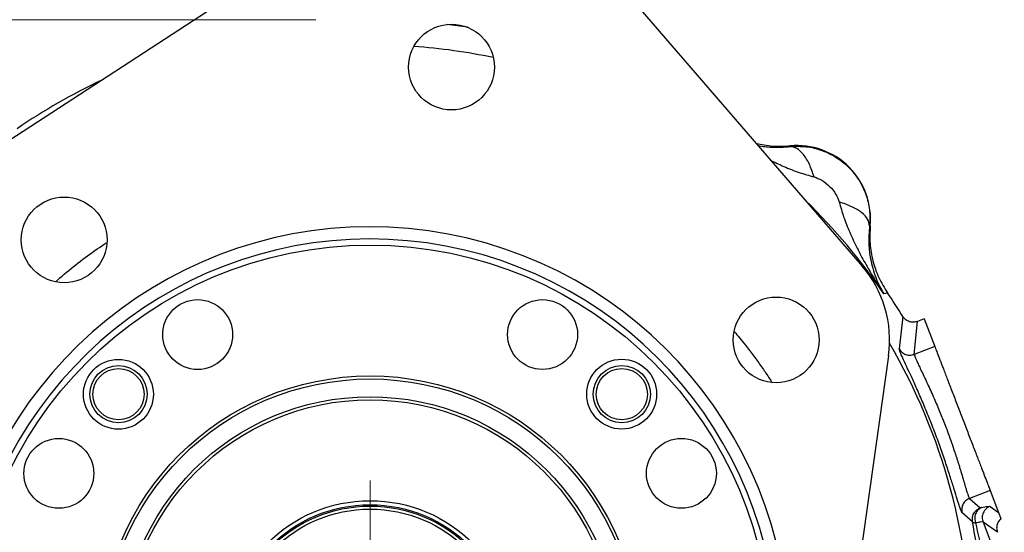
# Model space of a CAD drawing. Header units: inches. Extents: x 0.6 to 16.3, y 0.2 to 11.5.
# Tile 7 of 16: x 2.9 to 6.1, y 7.2 to 8.9. Entities that reach past the tile are written whole.
import ezdxf

# ---------------------------------------------------------------- set-up
doc = ezdxf.new("R2010")
doc.units = ezdxf.units.IN
doc.header["$MEASUREMENT"] = 0
doc.styles.add('SLDTEXTSTYLE0', font='TXT', dxfattribs={"width": 0.75})
doc.dimstyles.new('SLDDIMSTYLE1', dxfattribs={"dimtxt": 0.137795, "dimasz": 0.14, "dimexe": 0, "dimexo": 0.0625, "dimgap": 0.034449, "dimtad": 0, "dimtih": 1, "dimtoh": 1, "dimdec": 1, "dimlfac": 1.5, "dimrnd": 1e-09, "dimzin": 12, "dimdsep": 46, "dimtxsty": 'SLDTEXTSTYLE0', "dimblk1": 'CLOSED', "dimblk2": 'CLOSED', "dimsah": 1, "dimcen": 0.09, "dimadec": 0, "dimazin": 3, "dimtfac": 1, "dimtdec": 1, "dimtofl": 0, "dimtmove": 0, "dimatfit": 3, "dimldrblk": 'CLOSED', "dimfxl": 0, "dimfrac": 2, "dimtolj": 1, "dimtzin": 12, "dimarcsym": 0})

# ---------------------------------------------------------------- blocks, each defined once
blk = doc.blocks.new('_Closed')
at = {"color": 0, "linetype": 'ByBlock', "lineweight": -2}
for p, q in [((-1, 0.166667), (0, 0)), ((-1, 0.166667), (-1, -0.166667)), ((0, 0), (-1, -0.166667)), ((0, 0), (-1, 0))]:
    blk.add_line(p, q, dxfattribs=at)
blk = doc.blocks.new('_D_6')
at = {"color": 7, "linetype": 'Continuous', "lineweight": 0}
for p, q in [((3.8456, 8.9065), (1.0652, 8.9065)), ((1.1046, 8.9065), (1.1046, 7.9935)), ((0.9518, 7.9655), (0.9099, 7.9655)), ((0.9099, 7.9655), (0.9099, 7.7467)), ((1.2573, 7.9655), (1.2993, 7.9655)), ((1.2993, 7.9655), (1.2993, 7.7467)), ((0.9099, 7.7467), (0.9518, 7.7467)), ((1.2993, 7.7467), (1.2573, 7.7467)), ((1.1046, 4.0367), (1.1046, 7.5405)), ((2.7785, 4.0367), (1.0652, 4.0367))]:
    blk.add_line(p, q, dxfattribs=at)
at = {"color": 7, "linetype": 'Continuous', "lineweight": 18, "xscale": 0.14, "yscale": 0.14}
for p, rotation in [((1.1046, 8.9065), 90.0000000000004), ((1.1046, 4.0367), 270.0000000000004)]:
    blk.add_blockref('_Closed', p, dxfattribs=dict(at, rotation=rotation))
at = {"color": 7, "linetype": 'Continuous', "lineweight": 18, "char_height": 0.1378, "attachment_point": 1, "style": 'SLDTEXTSTYLE0'}
for s, insert in [('186', (0.9518, 7.9243)), ('7.3', (0.9773, 7.7182))]:
    blk.add_mtext(s, dxfattribs=dict(at, insert=insert))
blk = doc.blocks.new('SW_CENTERMARKSYMBOL_0')
at = {"color": 0, "linetype": 'Continuous', "lineweight": 18}
for p, q in [((0, 0.1312), (0, 0.5415)), ((0, 0), (0, 0.0656)), ((-0.1312, 0), (-0.5415, 0)), ((0, 0), (-0.0656, 0)), ((0, 0), (0, -0.0656)), ((0, 0), (0.0656, 0)), ((0.1312, 0), (0.5415, 0)), ((0, -0.1312), (0, -0.5415))]:
    blk.add_line(p, q, dxfattribs=at)

msp = doc.modelspace()

# ---------------------------------------------------------------- linework, layer by layer
at = {"color": 7, "linetype": 'Continuous', "lineweight": 25}
for p, q in [((2.8177, 8.4956), (3.7574, 9.109)), ((4.9022, 8.9481), (5.6364, 8.0995)), ((4.3438, 8.8814), (4.2758, 8.891)), ((5.4008, 8.4904), (5.4009, 8.4926)), ((5.6635, 8.23), (5.6614, 8.2299)), ((5.7141, 8.0089), (5.7085, 8.0072)), ((5.72, 8.0107), (5.7141, 8.0089)), ((5.7705, 7.933), (5.7584, 7.8265)), ((5.8076, 7.8087), (5.8188, 7.9167)), ((5.8405, 7.9251), (5.8188, 7.9167)), ((5.8405, 7.9251), (5.8752, 7.8347)), ((5.8752, 7.8347), (5.8076, 7.8087)), ((5.7234, 7.8044), (5.5803, 6.7859)), ((6.0566, 7.3623), (5.9889, 7.3364)), ((6.0566, 7.3623), (6.0841, 7.2906)), ((5.9889, 7.3364), (6.0239, 7.3053)), ((6.0563, 7.3103), (6.0841, 7.2906)), ((5.9991, 7.26), (5.9642, 7.2903)), ((6.0841, 7.2906), (6.0921, 7.2699)), ((6.0333, 7.2587), (6.1031, 7.0769)), ((6.0807, 7.2251), (6.0333, 7.2587))]:
    msp.add_line(p, q, dxfattribs=at)
for centre, radius in [((4.2908, 8.7511), 0.1406), ((3.021, 8.1842), 0.1406), ((4.024, 6.8531), 1.314), ((3.4586, 7.8736), 0.1146), ((4.5893, 7.8737), 0.1146), ((5.3551, 7.8561), 0.1406), ((3.1988, 7.6778), 0.1146), ((4.8487, 7.6784), 0.1146), ((3.1991, 7.6781), 0.094), ((3.1991, 7.6781), 0.084), ((4.849, 7.6781), 0.094), ((4.849, 7.6781), 0.084), ((4.024, 6.8531), 0.885), ((4.024, 6.8531), 0.875), ((4.024, 6.8531), 0.8167), ((4.024, 6.8531), 0.8067), ((3.0034, 7.4184), 0.1146), ((5.0445, 7.4186), 0.1146), ((4.024, 6.8531), 0.4758), ((4.024, 6.8531), 0.4625), ((4.024, 6.8531), 0.458), ((4.024, 6.8531), 0.448)]:
    msp.add_circle(centre, radius, dxfattribs=at)
at = {"color": 8, "linetype": 'Continuous', "lineweight": 25}
for radius, start, end in [(1.9709, 78.174, 85.826), (2.0419, 34.4163, 45.642), (1.9709, 0, 30.2313)]:
    msp.add_arc((4.024, 6.8531), radius, start, end, dxfattribs=at)
at = {"color": 7, "linetype": 'Continuous', "lineweight": 25}
for centre, radius, start, end in [((4.024, 6.8531), 2.0533, 115.431, 124.3161), ((5.4236, 8.2527), 0.2409, 354.5811, 95.4189), ((4.024, 6.8531), 1.374, 358.2674, 165.7326), ((4.024, 6.8531), 1.334, 358.3048, 165.6952), ((5.3551, 7.8561), 0.3719, 352, 40.8669), ((4.024, 6.8531), 2.0533, 31.7307, 34.3161)]:
    msp.add_arc(centre, radius, start, end, dxfattribs=at)
for points, knots in [([(5.2888, 8.5012), (5.3069, 8.4974), (5.3439, 8.4896), (5.3816, 8.4916), (5.4009, 8.4926)], [0, 0, 0, 0, 0.488655, 1, 1, 1, 1]), ([(5.4008, 8.4904), (5.4183, 8.4911), (5.4534, 8.4924), (5.5051, 8.4796), (5.5528, 8.4566), (5.5943, 8.4234), (5.6275, 8.3819), (5.6505, 8.3342), (5.6633, 8.2825), (5.662, 8.2474), (5.6614, 8.2299)], [0, 0, 0, 0, 0.125496, 0.250568, 0.375355, 0.500001, 0.624646, 0.749433, 0.874504, 1, 1, 1, 1]), ([(5.4794, 8.3909), (5.4746, 8.4052), (5.465, 8.4337), (5.4451, 8.4657), (5.4231, 8.4868), (5.4082, 8.4892), (5.4008, 8.4904)], [0, 0, 0, 0, 0.250057, 0.5, 0.749943, 1, 1, 1, 1]), ([(5.4794, 8.3909), (5.4879, 8.3877), (5.5066, 8.3808), (5.5311, 8.3602), (5.5516, 8.3357), (5.5586, 8.317), (5.5618, 8.3085)], [0, 0, 0, 0, 0.227358, 0.500018, 0.772307, 1, 1, 1, 1]), ([(5.6614, 8.2299), (5.6601, 8.2373), (5.6577, 8.2522), (5.6366, 8.2742), (5.6047, 8.2941), (5.5761, 8.3037), (5.5618, 8.3085)], [0, 0, 0, 0, 0.2500574, 0.5, 0.7499426, 1, 1, 1, 1]), ([(5.5618, 8.3085), (5.5664, 8.2921), (5.5759, 8.2582), (5.5962, 8.2081), (5.6198, 8.1578), (5.646, 8.1087), (5.6753, 8.0585), (5.6968, 8.0252), (5.7085, 8.0072)], [0, 0, 0, 0, 0.148633, 0.307887, 0.478552, 0.643419, 0.806588, 1, 1, 1, 1]), ([(5.6614, 8.2299), (5.6599, 8.2095), (5.6572, 8.1708), (5.6631, 8.1263), (5.6716, 8.0897), (5.6819, 8.0593), (5.6944, 8.0314), (5.704, 8.015), (5.7085, 8.0072)], [0, 0, 0, 0, 0.224415, 0.426368, 0.565915, 0.724691, 0.870242, 1, 1, 1, 1]), ([(5.6635, 8.23), (5.6626, 8.2107), (5.6609, 8.1722), (5.6711, 8.115), (5.6898, 8.0601), (5.7099, 8.0272), (5.72, 8.0107)], [0, 0, 0, 0, 0.25, 0.499991, 0.749986, 1, 1, 1, 1]), ([(5.8188, 7.9167), (5.8144, 7.9155), (5.8056, 7.9131), (5.792, 7.9153), (5.7793, 7.9217), (5.7735, 7.9292), (5.7705, 7.933)], [0, 0, 0, 0, 0.245572, 0.491001, 0.735542, 1, 1, 1, 1]), ([(5.9642, 7.2903), (5.9632, 7.292), (5.9611, 7.2953), (5.9551, 7.3132), (5.947, 7.3394), (5.9364, 7.3739), (5.9235, 7.415), (5.9082, 7.4616), (5.8909, 7.5114), (5.8718, 7.5626), (5.8517, 7.6134), (5.8314, 7.6619), (5.8116, 7.7067), (5.7936, 7.7459), (5.7784, 7.7785), (5.7671, 7.8031), (5.7595, 7.8206), (5.7588, 7.8245), (5.7584, 7.8265)], [0, 0, 0, 0, 0.063306, 0.126311, 0.189209, 0.251748, 0.31372, 0.376165, 0.438759, 0.500359, 0.56197, 0.624387, 0.686902, 0.748702, 0.810746, 0.874031, 0.937456, 1, 1, 1, 1]), ([(5.7584, 7.8265), (5.7612, 7.8226), (5.7667, 7.8148), (5.7794, 7.8077), (5.7937, 7.8051), (5.803, 7.8075), (5.8076, 7.8087)], [0, 0, 0, 0, 0.250121, 0.5, 0.749879, 1, 1, 1, 1]), ([(5.8076, 7.8087), (5.8079, 7.8071), (5.8084, 7.8037), (5.8143, 7.7905), (5.8218, 7.7745), (5.8298, 7.7577), (5.8396, 7.7372), (5.8505, 7.7139), (5.8618, 7.6892), (5.8754, 7.6585), (5.8915, 7.6208), (5.9072, 7.5818), (5.9198, 7.5483), (5.9304, 7.5185), (5.9383, 7.4951), (5.9438, 7.4784), (5.9471, 7.4684), (5.9504, 7.4579), (5.954, 7.4465), (5.9575, 7.4351), (5.9612, 7.4231), (5.9659, 7.4074), (5.9712, 7.3893), (5.9765, 7.3714), (5.9815, 7.3546), (5.9861, 7.3407), (5.988, 7.3378), (5.9889, 7.3364)], [0, 0, 0, 0, 0.0596907, 0.1247625, 0.165626, 0.2050002, 0.249689, 0.2962395, 0.3343995, 0.3745786, 0.4406759, 0.499687, 0.5382786, 0.5800401, 0.6249799, 0.6391976, 0.6543774, 0.6705195, 0.687624, 0.7087789, 0.726871, 0.7499707, 0.7939669, 0.8344274, 0.8749653, 0.938839, 1, 1, 1, 1]), ([(5.9889, 7.3364), (5.9842, 7.3339), (5.9747, 7.3289), (5.9663, 7.3162), (5.9627, 7.3028), (5.9637, 7.2945), (5.9642, 7.2903)], [0, 0, 0, 0, 0.279846, 0.55926, 0.779591, 1, 1, 1, 1]), ([(5.9991, 7.26), (5.9986, 7.2652), (5.9977, 7.2757), (6.0037, 7.2896), (6.0128, 7.2998), (6.0202, 7.3035), (6.0239, 7.3053)], [0, 0, 0, 0, 0.279846, 0.559282, 0.779604, 1, 1, 1, 1]), ([(6.0282, 7.306), (6.0241, 7.3036), (6.0159, 7.2989), (6.0081, 7.2861), (6.005, 7.2708), (6.0075, 7.2608), (6.0087, 7.2557)], [0, 0, 0, 0, 0.250166, 0.5, 0.749834, 1, 1, 1, 1]), ([(6.0282, 7.306), (6.0271, 7.3057), (6.0248, 7.3051), (6.0242, 7.3053), (6.0239, 7.3053)], [0, 0, 0, 0, 0.501706, 1, 1, 1, 1]), ([(6.0282, 7.306), (6.0356, 7.3078), (6.0504, 7.3114), (6.0543, 7.3107), (6.0563, 7.3103)], [0, 0, 0, 0, 0.499968, 1, 1, 1, 1]), ([(6.0921, 7.2699), (6.0889, 7.2665), (6.0827, 7.2601), (6.0783, 7.2479), (6.0775, 7.2359), (6.0796, 7.2286), (6.0807, 7.2251)], [0, 0, 0, 0, 0.278469, 0.537955, 0.77846, 1, 1, 1, 1]), ([(5.9955, 6.4619), (6.0015, 6.4945), (6.014, 6.5623), (6.0263, 6.6631), (6.0341, 6.766), (6.0371, 6.8771), (6.0333, 6.9988), (6.0216, 7.1298), (6.0067, 7.2161), (5.9991, 7.26)], [0, 0, 0, 0, 0.120024, 0.249205, 0.369646, 0.499267, 0.662186, 0.82805, 1, 1, 1, 1]), ([(5.9991, 7.26), (5.9998, 7.259), (6.0013, 7.2569), (6.0063, 7.2561), (6.0087, 7.2557)], [0, 0, 0, 0, 0.50124, 1, 1, 1, 1]), ([(6.0333, 7.2587), (6.0312, 7.2591), (6.0274, 7.2599), (6.0144, 7.257), (6.0087, 7.2557)], [0, 0, 0, 0, 0.569736, 1, 1, 1, 1]), ([(6.0087, 7.2557), (6.0165, 7.2213), (6.0315, 7.1555), (6.0494, 7.0542), (6.0634, 6.9551), (6.0739, 6.8525), (6.0802, 6.7519), (6.0824, 6.6481), (6.0808, 6.547), (6.0762, 6.4789), (6.0739, 6.4464)], [0, 0, 0, 0, 0.132276, 0.252755, 0.383693, 0.503714, 0.633254, 0.753564, 0.882241, 1, 1, 1, 1])]:
    msp.add_open_spline(points, degree=3, knots=knots, dxfattribs=at)
at = {"color": 8, "linetype": 'Continuous', "lineweight": 25}
for points, knots in [([(5.2956, 8.4933), (5.3104, 8.4911), (5.3425, 8.4861), (5.3803, 8.4889), (5.4008, 8.4904)], [0, 0, 0, 0, 0.4596553, 1, 1, 1, 1]), ([(5.337, 8.4455), (5.3514, 8.4386), (5.3818, 8.4239), (5.4291, 8.405), (5.463, 8.3955), (5.4794, 8.3909)], [0, 0, 0, 0, 0.316461, 0.670021, 1, 1, 1, 1]), ([(2.9936, 8.0472), (3.0027, 8.0554), (3.0313, 8.0811), (3.0818, 8.1204), (3.1279, 8.1544), (3.1541, 8.1713), (3.1588, 8.1743)], [0, 0, 0, 0, 0.176496, 0.552356, 0.918794, 1, 1, 1, 1]), ([(5.2184, 7.8829), (5.2238, 7.8764), (5.2361, 7.8619), (5.2574, 7.8352), (5.2817, 7.8035), (5.3069, 7.7685), (5.3263, 7.7405), (5.3369, 7.724), (5.3403, 7.7188)], [0, 0, 0, 0, 0.12462, 0.277966, 0.500778, 0.711273, 0.909463, 1, 1, 1, 1])]:
    msp.add_open_spline(points, degree=3, knots=knots, dxfattribs=at)
at = {"color": 7, "linetype": 'Continuous', "lineweight": 25}
for points in [[(5.8752, 7.8347), (5.8758, 7.8331), (5.8771, 7.8299), (5.883, 7.8145), (5.8916, 7.792), (5.903, 7.7623), (5.9167, 7.7268), (5.932, 7.6867), (5.9487, 7.6434), (5.9659, 7.5985), (5.9831, 7.5536), (5.9997, 7.5104), (6.0151, 7.4702), (6.0288, 7.4348), (6.0401, 7.4051), (6.0488, 7.3826), (6.0547, 7.3672), (6.0559, 7.364), (6.0566, 7.3623)], [(6.0563, 7.3103), (6.0516, 7.3079), (6.0423, 7.303), (6.0333, 7.2896), (6.0294, 7.274), (6.032, 7.2638), (6.0333, 7.2587)]]:
    msp.add_open_spline(points, degree=3, dxfattribs=at)

# ---------------------------------------------------------------- block references
at = {"color": 7, "linetype": 'Continuous', "lineweight": 0}
msp.add_blockref('SW_CENTERMARKSYMBOL_0', (4.024, 6.8531), dxfattribs=at)

# ---------------------------------------------------------------- dimensions: what is measured, and where the dimension line sits
at = {"color": 7, "linetype": 'Continuous', "lineweight": 18}
dim = msp.add_linear_dim(base=(1.1046, 4.0367), p1=(3.885, 8.9065), p2=(2.8179, 4.0367), angle=90, dimstyle='SLDDIMSTYLE1', dxfattribs=at)
dim.commit()
dim.dimension.update_dxf_attribs({"geometry": '_D_6', "text_midpoint": (1.1046, 7.767), "dimtype": 160})

doc.saveas('drawing.dxf')
